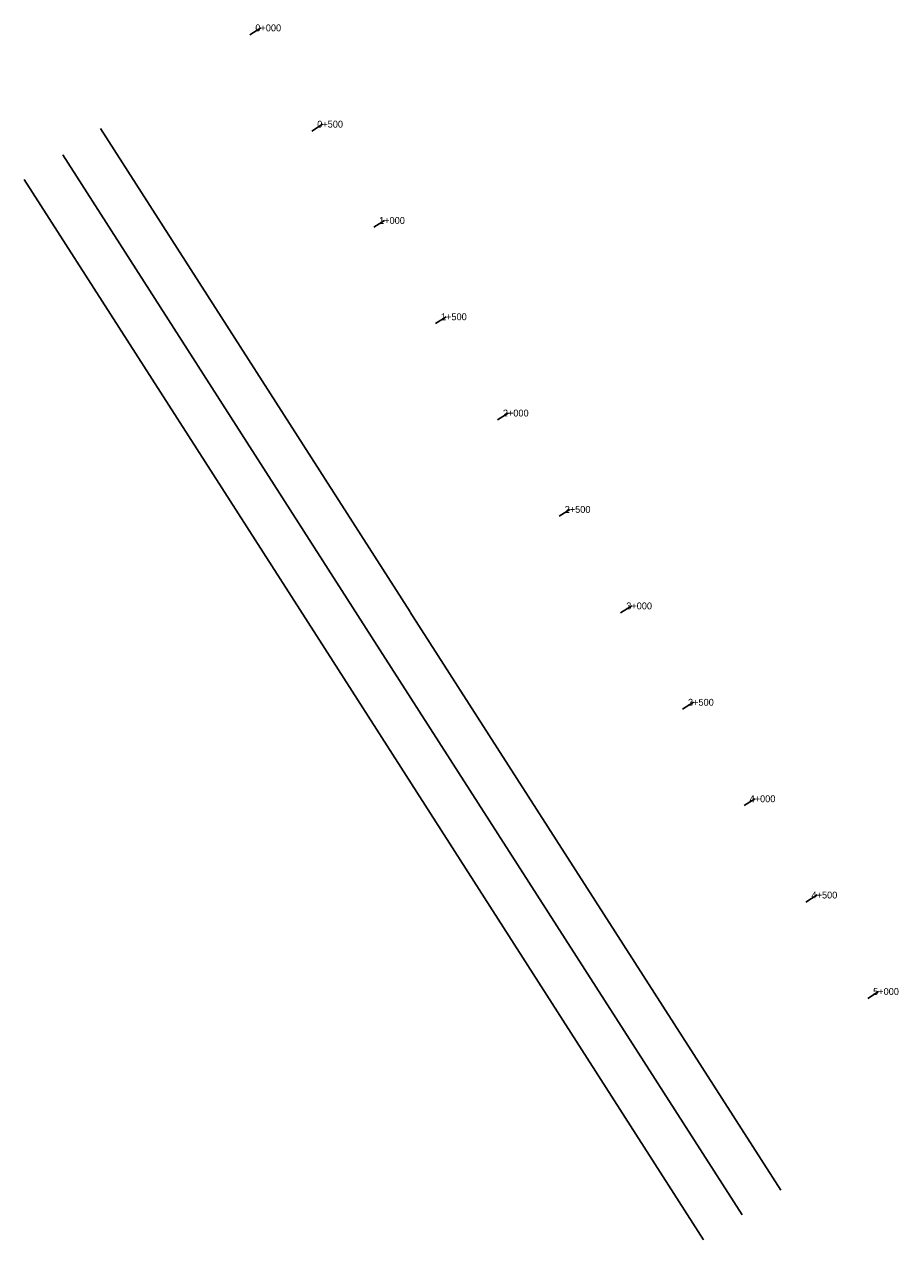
# Model space of a CAD drawing. Extents: x 386112 to 389930, y 36877 to 42187.
import ezdxf

# ---------------------------------------------------------------- set-up
doc = ezdxf.new("R2010")
doc.units = 0
doc.header["$MEASUREMENT"] = 0
doc.layers.add('CSI_Channel_Station_Lines', color=18, linetype='Continuous', lineweight=30, true_color=0x000000)
doc.layers.add('CSI_StationPoint', color=63, linetype='Continuous', true_color=0xa9bc48)

# ---------------------------------------------------------------- blocks, each defined once
blk = doc.blocks.new('CSI_Channel_Station_Lines')
at = {"layer": 'CSI_Channel_Station_Lines'}
for p, q in [((387144, 42171.6), (387097.3, 42141.7)), ((387414.2, 41750.9), (387367.5, 41720.9)), ((387684.4, 41330.2), (387637.7, 41300.2)), ((387954.5, 40909.5), (387907.9, 40879.5)), ((388224.7, 40488.7), (388178.1, 40458.8)), ((388494.7, 40067.8), (388448.1, 40037.9)), ((388764.9, 39647.1), (388715.6, 39615.4)), ((389034.1, 39225.8), (388985.6, 39194.7)), ((389302.4, 38803.9), (389255.3, 38773.6)), ((389573.4, 38383.7), (389524.9, 38352.5)), ((389842.1, 37962), (389794.6, 37931.5))]:
    blk.add_line(p, q, dxfattribs=at)
for points in [[(386444.2, 41732.3), (387796.9, 39619.8)], [(387628.6, 39511.7), (386280.4, 41617.1)], [(387460.2, 39403.9), (386112, 41509.2)], [(389414.6, 37093.4), (387796.8, 39619.6)], [(389246.2, 36985.4), (387628.5, 39511.5)], [(389077.9, 36877.4), (387460.2, 39403.5)]]:
    blk.add_lwpolyline(points, dxfattribs=at)

msp = doc.modelspace()

# ---------------------------------------------------------------- block references
msp.add_blockref('CSI_Channel_Station_Lines', (0, 0))

# ---------------------------------------------------------------- texts
at = {"layer": 'CSI_StationPoint', "color": 0}
for s, p in [('0+000', (387120.7, 42156.6)), ('0+500', (387390.9, 41735.9)), ('1+000', (387661, 41315.2)), ('1+500', (387931.2, 40894.5)), ('2+000', (388201.4, 40473.8)), ('2+500', (388471.4, 40052.9)), ('3+000', (388740.2, 39631.3)), ('3+500', (389009.9, 39210.2)), ('4+000', (389278.9, 38788.7)), ('4+500', (389549.2, 38368.1)), ('5+000', (389818.3, 37946.7))]:
    msp.add_text(s, height=30, dxfattribs=at).set_placement(p)

doc.saveas('drawing.dxf')
